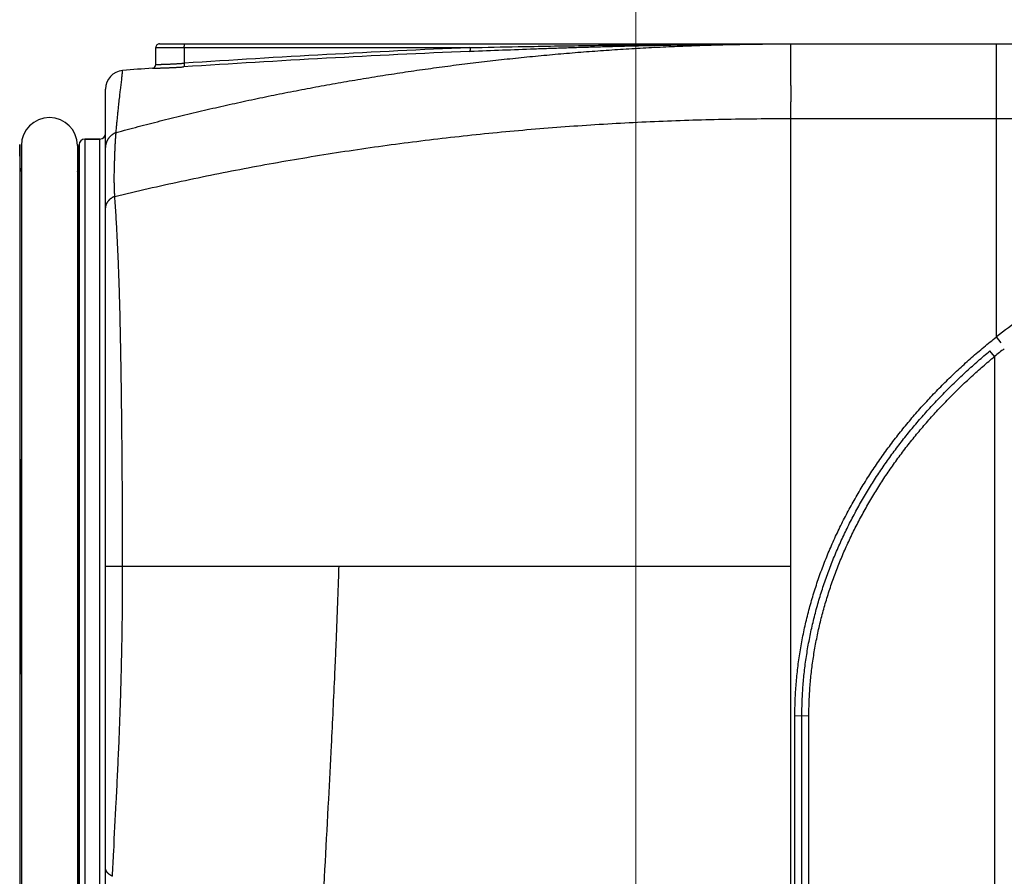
# Model space of a CAD drawing. Header units: millimetres. Extents: x 0 to 840, y 0 to 594.
# Tile 72 of 139: x 377 to 403, y 370 to 392. Entities that reach past the tile are written whole.
import ezdxf

# ---------------------------------------------------------------- set-up
doc = ezdxf.new("R2010")
doc.units = ezdxf.units.MM
doc.header["$LTSCALE"] = 0.36378
doc.layers.add('NoLayerName_001', color=7, linetype='Continuous')
doc.layers.add('NoLayerName_007', color=7, linetype='Continuous')
doc.styles.get("Standard").update_dxf_attribs({"font": 'txt', "bigfont": 'extfont2'})
doc.dimstyles.get("Standard").update_dxf_attribs({"dimtxt": 2.5, "dimasz": 2.5, "dimexe": 1, "dimexo": 1, "dimtad": 1, "dimdec": 3, "dimzin": 0, "dimdsep": 46, "dimtxsty": 'Standard', "dimcen": 2.5, "dimadec": 3, "dimazin": 0, "dimtfac": 0.75, "dimtdec": 3, "dimtmove": 0, "dimatfit": 3, "dimfxl": 1, "dimarcsym": 0})

# ---------------------------------------------------------------- blocks, each defined once
blk = doc.blocks.new('_OPEN30')
at = {"color": 0, "linetype": 'ByBlock', "lineweight": -2}
for p, q in [((-1, 0.267949), (0, 0)), ((0, 0), (-1, -0.267949)), ((0, 0), (-1, 0))]:
    blk.add_line(p, q, dxfattribs=at)
blk = doc.blocks.new('*D70')
at = {"layer": 'Defpoints', "color": 0}
for p in [(393.597, 395.225), (393.597, 338.419), (489.197, 324.684)]:
    blk.add_point(p, dxfattribs=at)
at = {"layer": 'NoLayerName_001', "color": 0, "linetype": 'Continuous', "lineweight": 13}
for p, q in [((393.597, 340.419), (393.597, 397.225)), ((489.197, 326.684), (489.197, 397.225)), ((486.197, 395.225), (396.597, 395.225))]:
    blk.add_line(p, q, dxfattribs=at)
at = {"layer": 'NoLayerName_001', "color": 0, "lineweight": 13, "xscale": 3, "yscale": 3, "zscale": 3, "rotation": 180}
blk.add_blockref('_OPEN30', (393.597, 395.225), dxfattribs=at)
at = {"layer": 'NoLayerName_001', "color": 0, "lineweight": 13, "xscale": 3, "yscale": 3, "zscale": 3}
blk.add_blockref('_OPEN30', (489.197, 395.225), dxfattribs=at)
at = {"layer": 'NoLayerName_001', "color": 0, "lineweight": 13, "insert": (441.397, 400.725), "char_height": 7, "attachment_point": 5}
blk.add_mtext('\\W0.8000;ＬＭ', dxfattribs=at)
blk = doc.blocks.new('*D71')
at = {"layer": 'Defpoints', "color": 0}
for p in [(489.197, 408.291), (489.197, 338.419), (333.097, 336.611)]:
    blk.add_point(p, dxfattribs=at)
at = {"layer": 'NoLayerName_001', "color": 0, "linetype": 'Continuous', "lineweight": 13}
for p, q in [((333.097, 338.611), (333.097, 410.291)), ((489.197, 340.419), (489.197, 410.291)), ((336.097, 408.291), (486.197, 408.291))]:
    blk.add_line(p, q, dxfattribs=at)
at = {"layer": 'NoLayerName_001', "color": 0, "lineweight": 13, "xscale": 3, "yscale": 3, "zscale": 3, "rotation": 180}
blk.add_blockref('_OPEN30', (333.097, 408.291), dxfattribs=at)
at = {"layer": 'NoLayerName_001', "color": 0, "lineweight": 13, "xscale": 3, "yscale": 3, "zscale": 3}
blk.add_blockref('_OPEN30', (489.197, 408.291), dxfattribs=at)
at = {"layer": 'NoLayerName_001', "color": 0, "lineweight": 13, "insert": (411.147, 413.791), "char_height": 7, "attachment_point": 5}
blk.add_mtext('\\W0.8000;ＬＬ', dxfattribs=at)
blk = doc.blocks.new('*D72')
at = {"layer": 'Defpoints', "color": 0}
for p in [(333.097, 420.16), (333.097, 336.611), (529.197, 287.419)]:
    blk.add_point(p, dxfattribs=at)
at = {"layer": 'NoLayerName_001', "color": 0, "linetype": 'Continuous', "lineweight": 13}
for p, q in [((333.097, 338.611), (333.097, 422.16)), ((529.197, 289.419), (529.197, 422.16)), ((526.197, 420.16), (336.097, 420.16))]:
    blk.add_line(p, q, dxfattribs=at)
at = {"layer": 'NoLayerName_001', "color": 0, "lineweight": 13, "xscale": 3, "yscale": 3, "zscale": 3, "rotation": 180}
blk.add_blockref('_OPEN30', (333.097, 420.16), dxfattribs=at)
at = {"layer": 'NoLayerName_001', "color": 0, "lineweight": 13, "xscale": 3, "yscale": 3, "zscale": 3}
blk.add_blockref('_OPEN30', (529.197, 420.16), dxfattribs=at)
at = {"layer": 'NoLayerName_001', "color": 0, "lineweight": 13, "insert": (431.147, 425.66), "char_height": 7, "attachment_point": 5}
blk.add_mtext('\\W0.8000;Ｌ', dxfattribs=at)
blk = doc.blocks.new('*D73')
at = {"layer": 'Defpoints', "color": 0}
for p in [(360.597, 395.225), (360.597, 338.565), (393.597, 338.419)]:
    blk.add_point(p, dxfattribs=at)
at = {"layer": 'NoLayerName_001', "color": 0, "linetype": 'Continuous', "lineweight": 13}
for p, q in [((360.597, 340.565), (360.597, 397.225)), ((393.597, 340.419), (393.597, 397.225)), ((390.597, 395.225), (363.597, 395.225))]:
    blk.add_line(p, q, dxfattribs=at)
at = {"layer": 'NoLayerName_001', "color": 0, "lineweight": 13, "xscale": 3, "yscale": 3, "zscale": 3, "rotation": 180}
blk.add_blockref('_OPEN30', (360.597, 395.225), dxfattribs=at)
at = {"layer": 'NoLayerName_001', "color": 0, "lineweight": 13, "xscale": 3, "yscale": 3, "zscale": 3}
blk.add_blockref('_OPEN30', (393.597, 395.225), dxfattribs=at)
at = {"layer": 'NoLayerName_001', "color": 0, "lineweight": 13, "insert": (377.097, 400.725), "char_height": 7, "attachment_point": 5}
blk.add_mtext('\\W0.8000;33', dxfattribs=at)

msp = doc.modelspace()

# ---------------------------------------------------------------- linework, layer by layer
at = {"layer": 'NoLayerName_001', "color": 7, "linetype": 'Continuous', "lineweight": 25}
for p, q in [((380.7471, 391.2682), (380.7471, 391.719)), ((380.8471, 391.819), (414.2471, 391.819)), ((389.1408, 391.6192), (389.1642, 391.6202)), ((379.3971, 364.7042), (379.3971, 390.6078)), ((377.1175, 388.4901), (377.1009, 389.123)), ((377.1471, 389.094), (377.1471, 366.544)), ((378.6471, 389.094), (378.6471, 366.544)), ((378.6767, 388.4901), (378.6932, 389.123)), ((379.2471, 389.269), (378.8432, 389.269))]:
    msp.add_line(p, q, dxfattribs=at)
at = {"layer": 'NoLayerName_001', "color": 8, "linetype": 'Continuous', "lineweight": 25}
for p, q in [((380.7471, 391.719), (389.1601, 391.719)), ((381.5063, 391.719), (381.5063, 391.3022)), ((389.1364, 391.718), (389.1601, 391.719)), ((397.7471, 390.7263), (397.7471, 391.819)), ((403.2471, 383.97), (403.2471, 391.819)), ((397.7471, 389.819), (397.7471, 390.0026)), ((397.7471, 389.819), (405.6718, 389.819)), ((397.7471, 377.819), (397.7471, 389.819)), ((377.1009, 389.123), (377.1009, 366.5151)), ((378.6932, 389.123), (378.6932, 366.5151)), ((378.8432, 389.269), (378.8432, 366.369)), ((379.2471, 366.369), (379.2471, 389.269)), ((377.1175, 380.6991), (377.1175, 388.4901)), ((378.6767, 388.4901), (378.6767, 380.6991)), ((403.3712, 383.8131), (403.2471, 383.97)), ((403.1971, 383.4453), (403.0732, 383.5951)), ((403.1971, 383.4453), (403.1971, 368.569)), ((377.1197, 379.8183), (377.1471, 379.8184)), ((378.6745, 379.8183), (378.6471, 379.8184)), ((397.7471, 377.819), (379.3971, 377.819)), ((397.7471, 368.819), (397.7471, 377.819)), ((377.1197, 375.8198), (377.1471, 375.8196)), ((378.6745, 375.8198), (378.6471, 375.8196)), ((377.1175, 367.148), (377.1175, 374.9389)), ((378.6767, 374.9389), (378.6767, 367.148)), ((397.8527, 368.819), (397.8527, 373.8175)), ((398.2283, 373.8171), (397.8527, 373.8175)), ((398.0404, 368.569), (398.0404, 373.8171)), ((398.2283, 368.569), (398.2283, 373.8171))]:
    msp.add_line(p, q, dxfattribs=at)
at = {"layer": 'NoLayerName_001', "color": 7, "linetype": 'Continuous', "lineweight": 25}
for centre, radius, start, end in [((380.8471, 391.719), 0.1, 89.99994, 180), ((397.7395, 167.0535), 224.7653, 94.359378, 94.563259), ((380.6471, 391.2682), 0.1, 274.35198, 0.00063), ((379.8971, 390.6078), 0.5, 94.56331, 180), ((377.8971, 389.094), 0.75, 0, 180), ((379.2471, 389.419), 0.15, 270, 0), ((378.8432, 389.119), 0.15, 90, 178.5), ((377.2674, 388.494), 0.15, 181.5, 216.46175), ((378.5267, 388.494), 0.15, 323.53825, 358.5)]:
    msp.add_arc(centre, radius, start, end, dxfattribs=at)
at = {"layer": 'NoLayerName_001', "color": 8, "linetype": 'Continuous', "lineweight": 25}
for centre, radius, start, end in [((404.1756, 45.5588), 346.4857, 92.487707, 93.751337), ((404.1293, 45.8575), 346.0864, 92.482165, 93.75069), ((416.3424, 367.1727), 21.2987, 123.54362, 127.94048), ((415.9649, 367.7729), 20.2148, 128.21871, 129.16875), ((557.3155, 380.7111), 180.198, 180.003789, 180.283861), ((201.1212, 380.7044), 177.5555, 359.714055, 359.998295), ((-27.0667, 377.819), 404.1913, 359.716596, 0.283404), ((782.8608, 377.819), 404.1913, 179.716596, 180.283404), ((554.66, 374.9337), 177.5426, 179.714045, 179.998305), ((198.4656, 374.927), 180.211, 0.003799, 0.28385)]:
    msp.add_arc(centre, radius, start, end, dxfattribs=at)
at = {"layer": 'NoLayerName_001', "color": 7, "linetype": 'Continuous', "lineweight": 25}
for points, knots in [([(379.6821, 389.4447), (379.8783, 389.4971), (380.2702, 389.6033), (380.8602, 389.7546), (381.4515, 389.9012), (382.0441, 390.0422), (382.638, 390.1778), (383.2331, 390.308), (383.8294, 390.4328), (384.4268, 390.5521), (385.0252, 390.666), (385.6246, 390.7744), (386.225, 390.8775), (386.8263, 390.9751), (387.4284, 391.0673), (388.0313, 391.1541), (388.635, 391.2355), (389.2394, 391.3116), (389.8444, 391.3822), (390.45, 391.4475), (391.0562, 391.5075), (391.6629, 391.5621), (392.27, 391.6114), (392.8776, 391.6554), (393.4856, 391.6942), (394.0938, 391.7277), (394.7023, 391.756), (395.3111, 391.779), (395.92, 391.797), (396.5289, 391.8096), (397.138, 391.8177), (397.544, 391.8182), (397.7471, 391.819)], [0, 0, 0, 0, 0.6090538, 1.2181526, 1.8272874, 2.4364491, 3.0456285, 3.6548161, 4.2640024, 4.873178, 5.4823404, 6.0914922, 6.7006358, 7.309773, 7.9189056, 8.5280346, 9.1371609, 9.7462857, 10.3554117, 10.9645414, 11.5736769, 12.1828195, 12.7919701, 13.4011288, 14.0102955, 14.6194667, 15.2286368, 15.8377992, 16.4469467, 17.0560714, 17.6651645, 18.274217, 18.274217, 18.274217, 18.274217]), ([(389.1642, 391.6202), (389.4502, 391.6318), (390.022, 391.6559), (390.737, 391.6825), (391.309, 391.7025), (391.7381, 391.7167), (392.1672, 391.7301), (392.5963, 391.7427), (393.0254, 391.7544), (393.4546, 391.7652), (393.8838, 391.7751), (394.313, 391.7841), (394.7422, 391.7921), (395.1714, 391.7992), (395.6007, 391.8052), (396.03, 391.8102), (396.4592, 391.8141), (396.8885, 391.8169), (397.3178, 391.8187), (397.604, 391.8188), (397.7471, 391.819)], [0, 0, 0, 0, 0.8585439, 1.7170925, 2.1463744, 2.5756639, 3.0049597, 3.4342601, 3.8635634, 4.2928682, 4.7221731, 5.1514771, 5.5807791, 6.0100782, 6.439374, 6.8686658, 7.2979535, 7.7272369, 8.1565161, 8.5857916, 8.5857916, 8.5857916, 8.5857916])]:
    msp.add_open_spline(points, degree=3, knots=knots, dxfattribs=at)
at = {"layer": 'NoLayerName_001', "color": 8, "linetype": 'Continuous', "lineweight": 25}
for points, knots in [([(381.5063, 391.719), (381.5063, 391.7202), (381.5063, 391.7226), (381.5063, 391.7261), (381.5064, 391.7296), (381.5065, 391.7332), (381.5066, 391.7367), (381.5068, 391.7402), (381.507, 391.7438), (381.5072, 391.7473), (381.5075, 391.7508), (381.5078, 391.7544), (381.5082, 391.7579), (381.5086, 391.7615), (381.509, 391.765), (381.5095, 391.7685), (381.51, 391.7721), (381.5106, 391.7756), (381.5112, 391.7791), (381.5118, 391.7825), (381.5125, 391.786), (381.5132, 391.7894), (381.514, 391.7927), (381.5148, 391.7961), (381.5158, 391.7994), (381.5169, 391.8027), (381.5183, 391.8061), (381.5199, 391.8094), (381.5219, 391.8127), (381.5241, 391.8158), (381.5268, 391.8185), (381.5292, 391.8187), (381.5303, 391.819)], [0, 0, 0, 0, 0.0035371, 0.00707194, 0.01060543, 0.01413849, 0.01767211, 0.02120729, 0.02474512, 0.0282867, 0.03183319, 0.03538579, 0.03894577, 0.04251289, 0.04608339, 0.04965302, 0.05321751, 0.05677258, 0.06031398, 0.06383743, 0.06733869, 0.07081353, 0.07426078, 0.07769759, 0.08115044, 0.0846507, 0.08823582, 0.09194977, 0.09583803, 0.0997525, 0.10338046, 0.10677988, 0.10677988, 0.10677988, 0.10677988]), ([(389.1601, 391.719), (389.1601, 391.7179), (389.1602, 391.7156), (389.1603, 391.7121), (389.1604, 391.7086), (389.1604, 391.7051), (389.1604, 391.7016), (389.1604, 391.6981), (389.1604, 391.6946), (389.1603, 391.6912), (389.1601, 391.6877), (389.16, 391.6842), (389.1598, 391.6807), (389.1595, 391.6772), (389.1592, 391.6736), (389.1589, 391.6701), (389.1586, 391.6667), (389.1581, 391.6632), (389.1577, 391.6597), (389.1572, 391.6563), (389.1567, 391.6529), (389.1561, 391.6495), (389.1555, 391.6461), (389.1548, 391.6428), (389.1539, 391.6395), (389.1529, 391.6362), (389.1517, 391.6328), (389.1503, 391.6294), (389.1486, 391.6261), (389.1466, 391.623), (389.1442, 391.6202), (389.1418, 391.6196), (389.1408, 391.6192)], [0, 0, 0, 0, 0.00348741, 0.00697267, 0.01045665, 0.01394027, 0.01742445, 0.02091019, 0.02439849, 0.0278904, 0.03138701, 0.03488945, 0.03839886, 0.04191468, 0.04543322, 0.04895049, 0.05246251, 0.05596533, 0.05945504, 0.06292778, 0.06637973, 0.06980711, 0.07321059, 0.07660802, 0.08002369, 0.08348561, 0.08702612, 0.09068222, 0.09448738, 0.09829094, 0.10184432, 0.10521591, 0.10521591, 0.10521591, 0.10521591]), ([(389.1601, 391.719), (389.5894, 391.7277), (390.3049, 391.7427), (391.3066, 391.7605), (392.1653, 391.7745), (393.024, 391.7867), (393.8827, 391.7972), (394.7414, 391.8057), (395.6002, 391.8123), (396.4589, 391.8168), (397.1746, 391.8188), (397.6039, 391.8189), (397.7471, 391.819)], [0, 0, 0, 0, 1.288144, 2.1469101, 3.0056831, 3.8644608, 4.7232401, 5.5820183, 6.4407936, 7.299565, 8.1583322, 8.5877144, 8.5877144, 8.5877144, 8.5877144]), ([(380.6547, 391.1685), (380.6671, 391.1686), (380.6918, 391.1686), (380.7414, 391.17), (380.7847, 391.1706), (380.8219, 391.1715), (380.8466, 391.1721), (380.8776, 391.173), (380.9147, 391.1741), (380.9519, 391.1754), (380.989, 391.1767), (381.0261, 391.1781), (381.0633, 391.1796), (381.1004, 391.1812), (381.1375, 391.1828), (381.1746, 391.1846), (381.2117, 391.1864), (381.2488, 391.1883), (381.286, 391.1903), (381.3231, 391.1924), (381.3602, 391.1946), (381.3972, 391.1968), (381.4343, 391.1991), (381.4652, 391.201), (381.4838, 391.2022), (381.49, 391.2026)], [0, 0, 0, 0, 0.03716326, 0.07431913, 0.14863947, 0.1672194, 0.18579916, 0.22295853, 0.26011802, 0.2972776, 0.3344372, 0.37159675, 0.40875628, 0.44591586, 0.48307553, 0.52023531, 0.5573952, 0.59455521, 0.63171529, 0.66887541, 0.70603554, 0.74319562, 0.78035557, 0.81751533, 0.83609511, 0.83609511, 0.83609511, 0.83609511]), ([(380.7471, 391.2682), (380.751, 391.2682), (380.7588, 391.2685), (380.7705, 391.2683), (380.7821, 391.2687), (380.7938, 391.2689), (380.8055, 391.269), (380.825, 391.2694), (380.8484, 391.2699), (380.8757, 391.2705), (380.899, 391.2711), (380.9224, 391.2718), (380.9458, 391.2725), (380.9692, 391.2733), (380.9925, 391.2741), (381.0159, 391.2749), (381.0393, 391.2758), (381.0627, 391.2768), (381.086, 391.2777), (381.1094, 391.2788), (381.1327, 391.2798), (381.16, 391.2811), (381.1911, 391.2827), (381.2262, 391.2845), (381.2612, 391.2864), (381.2962, 391.2885), (381.3312, 391.2905), (381.3663, 391.2927), (381.4013, 391.295), (381.4363, 391.2973), (381.4713, 391.2997), (381.4946, 391.3014), (381.5063, 391.3022)], [0, 0, 0, 0, 0.0117034, 0.02337683, 0.03508593, 0.04677895, 0.05846728, 0.07015988, 0.10524267, 0.12862832, 0.15201458, 0.17540146, 0.19878862, 0.22217574, 0.24556264, 0.2689494, 0.29233606, 0.31572269, 0.33910936, 0.36249608, 0.38588284, 0.40926964, 0.44434986, 0.47943005, 0.5145102, 0.54959034, 0.58467049, 0.61975067, 0.65483085, 0.68991103, 0.72499117, 0.76007123, 0.76007123, 0.76007123, 0.76007123]), ([(381.5063, 391.3022), (381.5063, 391.301), (381.5065, 391.2988), (381.5066, 391.2953), (381.5068, 391.2919), (381.5069, 391.2884), (381.507, 391.285), (381.507, 391.2815), (381.507, 391.2781), (381.507, 391.2746), (381.507, 391.2712), (381.5069, 391.2677), (381.5068, 391.2642), (381.5066, 391.2608), (381.5064, 391.2573), (381.5062, 391.2538), (381.5059, 391.2504), (381.5056, 391.2469), (381.5052, 391.2435), (381.5048, 391.2401), (381.5044, 391.2367), (381.5039, 391.2334), (381.5033, 391.23), (381.5027, 391.2267), (381.5019, 391.2234), (381.501, 391.2201), (381.4999, 391.2167), (381.4986, 391.2134), (381.4972, 391.21), (381.4954, 391.2068), (381.4931, 391.204), (381.4909, 391.2032), (381.49, 391.2026)], [0, 0, 0, 0, 0.00344785, 0.00689378, 0.01033861, 0.01378316, 0.01722829, 0.02067489, 0.02412385, 0.02757611, 0.03103264, 0.03449442, 0.03796242, 0.0414357, 0.04491084, 0.04838429, 0.05185259, 0.05531232, 0.05876013, 0.06219274, 0.06560697, 0.06899977, 0.07237425, 0.07574744, 0.07914007, 0.08257545, 0.08607977, 0.08968219, 0.09340206, 0.09709573, 0.10058529, 0.10394234, 0.10394234, 0.10394234, 0.10394234]), ([(379.6821, 389.4447), (379.684, 389.4669), (379.6878, 389.5113), (379.6936, 389.5779), (379.6995, 389.6445), (379.7057, 389.711), (379.712, 389.7776), (379.7184, 389.8441), (379.725, 389.9106), (379.7317, 389.9771), (379.7386, 390.0436), (379.7456, 390.11), (379.7535, 390.1839), (379.7623, 390.2651), (379.7722, 390.3536), (379.7839, 390.4569), (379.8035, 390.6266), (379.8225, 390.7888), (379.8377, 390.9216), (379.8434, 390.9733), (379.8475, 391.0102), (379.8507, 391.0397), (379.8528, 391.0619), (379.8552, 391.0841), (379.8566, 391.0989), (379.8573, 391.1062)], [0, 0, 0, 0, 0.0668319, 0.1336642, 0.2004966, 0.2673291, 0.3341616, 0.400994, 0.4678262, 0.5346583, 0.6014904, 0.6683224, 0.7351544, 0.8242637, 0.9133729, 1.0024821, 1.1361457, 1.4257502, 1.4925823, 1.5371358, 1.5816927, 1.6039701, 1.6262415, 1.6485265, 1.6708005, 1.6708005, 1.6708005, 1.6708005]), ([(397.7471, 390.0026), (397.7463, 390.0079), (397.7447, 390.0186), (397.7431, 390.0346), (397.7419, 390.0506), (397.7412, 390.0667), (397.7408, 390.0829), (397.7407, 390.099), (397.741, 390.1151), (397.7415, 390.1312), (397.7422, 390.1472), (397.7436, 390.174), (397.7452, 390.2008), (397.7466, 390.2276), (397.7474, 390.2436), (397.7481, 390.2597), (397.7487, 390.2758), (397.7492, 390.2919), (397.7496, 390.3079), (397.7498, 390.324), (397.7499, 390.3401), (397.75, 390.3562), (397.7499, 390.3777), (397.7498, 390.4099), (397.7496, 390.442), (397.7495, 390.4688), (397.7495, 390.4849), (397.7496, 390.5064), (397.7498, 390.5386), (397.7501, 390.5708), (397.7502, 390.5976), (397.7503, 390.6137), (397.7502, 390.6298), (397.7501, 390.6459), (397.7498, 390.662), (397.7494, 390.678), (397.7488, 390.6941), (397.7481, 390.7102), (397.7474, 390.7209), (397.7471, 390.7263)], [0, 0, 0, 0, 0.01609017, 0.03218705, 0.04829351, 0.06440841, 0.08052705, 0.09664155, 0.11274392, 0.12883721, 0.1449263, 0.16101412, 0.20928165, 0.22537272, 0.2414638, 0.25755437, 0.27364417, 0.28973328, 0.30582214, 0.32191141, 0.33800144, 0.35409225, 0.37018359, 0.40236597, 0.45063542, 0.46672372, 0.48281127, 0.49889868, 0.53107636, 0.57936033, 0.5954593, 0.61155827, 0.62765601, 0.64375161, 0.65984455, 0.6759348, 0.69202291, 0.70811007, 0.72419824, 0.72419824, 0.72419824, 0.72419824]), ([(379.648, 387.735), (379.9442, 387.8044), (380.5359, 387.9461), (381.4275, 388.142), (382.3212, 388.3281), (383.2175, 388.5027), (384.1159, 388.6663), (385.0163, 388.8187), (385.9186, 388.9601), (386.8226, 389.0905), (387.7282, 389.2099), (388.6351, 389.3185), (389.5432, 389.4161), (390.4523, 389.503), (391.3624, 389.5791), (392.2733, 389.6447), (393.1848, 389.6998), (394.0967, 389.7444), (395.0091, 389.7788), (395.9217, 389.8026), (396.8344, 389.8176), (397.4429, 389.8177), (397.7471, 389.819)], [0, 0, 0, 0, 0.9126247, 1.8254013, 2.7383187, 3.6513628, 4.5645165, 5.4777601, 6.3910713, 7.3044251, 8.2177942, 9.1311489, 10.0444662, 10.9577444, 11.8709824, 12.7841752, 13.6973146, 14.6103888, 15.5233825, 16.4362773, 17.3490516, 18.2616806, 18.2616806, 18.2616806, 18.2616806]), ([(379.6821, 389.4447), (379.6781, 389.443), (379.6699, 389.4395), (379.6578, 389.4338), (379.6458, 389.4279), (379.634, 389.4216), (379.6224, 389.415), (379.6109, 389.4082), (379.5996, 389.401), (379.5885, 389.3935), (379.5776, 389.3857), (379.5669, 389.3777), (379.5564, 389.3693), (379.5462, 389.3607), (379.5362, 389.3517), (379.5265, 389.3425), (379.517, 389.333), (379.5079, 389.3233), (379.499, 389.3133), (379.4904, 389.3031), (379.4821, 389.2926), (379.4769, 389.2854), (379.4743, 389.2818)], [0, 0, 0, 0, 0.01333615, 0.02668305, 0.0400391, 0.05340285, 0.06677304, 0.08014861, 0.09352877, 0.10691295, 0.1203009, 0.13369267, 0.14708825, 0.16048552, 0.17388161, 0.18727392, 0.20066018, 0.21403845, 0.2274072, 0.24076534, 0.25411224, 0.26744782, 0.26744782, 0.26744782, 0.26744782]), ([(379.648, 387.735), (379.6469, 387.754), (379.6445, 387.7919), (379.6417, 387.8489), (379.6393, 387.9059), (379.6373, 387.9629), (379.6357, 388.0199), (379.6345, 388.077), (379.6338, 388.134), (379.6335, 388.1911), (379.6335, 388.2481), (379.6339, 388.3051), (379.6347, 388.3622), (379.6357, 388.4192), (379.637, 388.4762), (379.6385, 388.5333), (379.6407, 388.6093), (379.6437, 388.7043), (379.647, 388.7993), (379.6499, 388.8753), (379.6521, 388.9323), (379.6545, 388.9893), (379.6571, 389.0463), (379.6597, 389.1032), (379.6626, 389.1602), (379.6657, 389.2172), (379.6692, 389.2741), (379.673, 389.331), (379.6772, 389.3879), (379.6805, 389.4258), (379.6821, 389.4447)], [0, 0, 0, 0, 0.0570392, 0.1140821, 0.1711281, 0.2281766, 0.2852267, 0.3422772, 0.3993269, 0.4563744, 0.5134181, 0.5704586, 0.6274978, 0.6845368, 0.7415763, 0.7986163, 0.8556563, 0.9697339, 1.0838068, 1.140843, 1.1978799, 1.2549184, 1.3119594, 1.3690037, 1.4260499, 1.4830955, 1.5401385, 1.5971783, 1.6542154, 1.7112518, 1.7112518, 1.7112518, 1.7112518]), ([(379.4743, 389.2818), (379.4719, 389.2784), (379.467, 389.2715), (379.4602, 389.261), (379.4537, 389.2502), (379.4474, 389.2393), (379.4415, 389.2281), (379.4359, 389.2168), (379.4307, 389.2053), (379.4258, 389.1937), (379.4213, 389.1819), (379.4171, 389.17), (379.4134, 389.1579), (379.41, 389.1458), (379.407, 389.1335), (379.4043, 389.1211), (379.4021, 389.1087), (379.4003, 389.0962), (379.3988, 389.0837), (379.3978, 389.0712), (379.3972, 389.0586), (379.3971, 389.0502), (379.3971, 389.046)], [0, 0, 0, 0, 0.01256362, 0.0251412, 0.03773053, 0.05032953, 0.06293635, 0.07554933, 0.08816713, 0.10078867, 0.11341327, 0.12604062, 0.13867055, 0.15130138, 0.16393086, 0.1765567, 0.18917671, 0.20178877, 0.21439095, 0.22698149, 0.23955894, 0.25212212, 0.25212212, 0.25212212, 0.25212212]), ([(379.648, 387.735), (379.6437, 387.7332), (379.635, 387.7296), (379.6222, 387.7237), (379.6096, 387.7175), (379.5971, 387.711), (379.5847, 387.7042), (379.5726, 387.697), (379.5607, 387.6895), (379.549, 387.6816), (379.5375, 387.6734), (379.5263, 387.6649), (379.5154, 387.6559), (379.5048, 387.6467), (379.4945, 387.637), (379.4845, 387.627), (379.475, 387.6167), (379.4658, 387.606), (379.4571, 387.5949), (379.4488, 387.5834), (379.441, 387.5717), (379.4338, 387.5595), (379.4271, 387.5471), (379.421, 387.5344), (379.4155, 387.5213), (379.4107, 387.508), (379.4066, 387.4945), (379.4032, 387.4807), (379.4005, 387.4669), (379.3985, 387.4529), (379.3973, 387.4388), (379.3972, 387.4294), (379.3971, 387.4247)], [0, 0, 0, 0, 0.01406167, 0.02813452, 0.04221535, 0.05630162, 0.07039156, 0.08448415, 0.09857925, 0.11267758, 0.12678051, 0.14088609, 0.1549902, 0.16909021, 0.18318526, 0.19727637, 0.21136654, 0.22546095, 0.2395654, 0.25367706, 0.26779075, 0.28190383, 0.29601642, 0.3101317, 0.32425619, 0.33839839, 0.35255397, 0.3667107, 0.38085743, 0.39498471, 0.40908533, 0.42315483, 0.42315483, 0.42315483, 0.42315483]), ([(379.8573, 377.819), (379.8571, 377.9844), (379.857, 378.3977), (379.8547, 379.059), (379.8503, 379.8856), (379.8441, 380.7123), (379.8366, 381.5389), (379.8292, 382.2002), (379.8215, 382.7788), (379.814, 383.2747), (379.8053, 383.7706), (379.7969, 384.1838), (379.7893, 384.5144), (379.7831, 384.7623), (379.7763, 385.0102), (379.7689, 385.2581), (379.7609, 385.506), (379.7521, 385.7538), (379.7424, 386.0016), (379.732, 386.2494), (379.7206, 386.4971), (379.7081, 386.7448), (379.6947, 386.9925), (379.6802, 387.24), (379.6647, 387.4876), (379.6535, 387.6525), (379.648, 387.735)], [0, 0, 0, 0, 0.495987, 1.2399682, 1.9839516, 2.9759321, 3.719917, 4.4638995, 4.9598868, 5.4558744, 5.9518626, 6.4478509, 6.6958454, 6.9438405, 7.1918356, 7.4398306, 7.6878256, 7.9358215, 8.1838181, 8.4318146, 8.6798107, 8.9278066, 9.1758033, 9.4238004, 9.6717969, 9.9197918, 9.9197918, 9.9197918, 9.9197918]), ([(400.7798, 381.5503), (400.8258, 381.6058), (400.9172, 381.7173), (401.0577, 381.8817), (401.2004, 382.0444), (401.3454, 382.205), (401.4927, 382.3637), (401.6421, 382.5203), (401.7938, 382.6748), (401.9475, 382.8273), (402.1033, 382.9777), (402.2611, 383.126), (402.4208, 383.2721), (402.5824, 383.4161), (402.7459, 383.558), (402.9111, 383.6976), (403.078, 383.8352), (403.1908, 383.9249), (403.2471, 383.97)], [0, 0, 0, 0, 0.216249, 0.432545, 0.6488944, 0.8652951, 1.0817399, 1.2982206, 1.5147279, 1.7312516, 1.9477802, 2.1643016, 2.3808028, 2.5972696, 2.8136874, 3.0300406, 3.246313, 3.4624876, 3.4624876, 3.4624876, 3.4624876]), ([(400.7638, 381.2373), (400.8067, 381.2911), (400.8921, 381.3992), (401.0234, 381.5586), (401.1567, 381.7165), (401.2922, 381.8725), (401.4299, 382.0267), (401.5697, 382.179), (401.7116, 382.3294), (401.8555, 382.4779), (402.0013, 382.6245), (402.149, 382.7692), (402.2986, 382.9119), (402.45, 383.0526), (402.6032, 383.1914), (402.7582, 383.3281), (402.9146, 383.4629), (403.0205, 383.5509), (403.0732, 383.5951)], [0, 0, 0, 0, 0.2065199, 0.4130834, 0.6196964, 0.8263568, 1.0330581, 1.2397924, 1.446551, 1.6533245, 1.8601023, 2.0668733, 2.2736253, 2.4803457, 2.6870208, 2.8936366, 3.1001781, 3.30663, 3.30663, 3.30663, 3.30663]), ([(400.9194, 381.1245), (400.9617, 381.1775), (401.0459, 381.2838), (401.1755, 381.4408), (401.307, 381.5962), (401.4408, 381.7497), (401.5766, 381.9014), (401.7145, 382.0514), (401.8544, 382.1994), (401.9963, 382.3456), (402.1401, 382.4899), (402.2858, 382.6323), (402.4333, 382.7728), (402.5827, 382.9113), (402.7337, 383.0479), (402.8865, 383.1824), (403.0407, 383.3152), (403.1451, 383.4018), (403.1971, 383.4453)], [0, 0, 0, 0, 0.2034752, 0.4069931, 0.6105593, 0.8141719, 1.0178244, 1.2215093, 1.425218, 1.6289412, 1.8326688, 2.0363897, 2.2400921, 2.4437635, 2.6473907, 2.8509597, 3.0544559, 3.2578643, 3.2578643, 3.2578643, 3.2578643]), ([(397.8527, 373.8175), (397.8534, 373.8896), (397.8537, 374.0337), (397.8605, 374.2498), (397.8711, 374.4657), (397.8864, 374.6813), (397.906, 374.8966), (397.9301, 375.1115), (397.9584, 375.3258), (397.9908, 375.5395), (398.0274, 375.7525), (398.068, 375.9649), (398.1124, 376.1764), (398.1607, 376.3871), (398.2129, 376.5969), (398.2691, 376.8057), (398.3291, 377.0134), (398.393, 377.22), (398.4606, 377.4254), (398.532, 377.6296), (398.607, 377.8324), (398.6857, 378.0339), (398.7678, 378.234), (398.8535, 378.4325), (398.9426, 378.6296), (399.035, 378.8251), (399.1306, 379.019), (399.2295, 379.2114), (399.3315, 379.4021), (399.4365, 379.5911), (399.5445, 379.7784), (399.6555, 379.964), (399.7694, 380.1479), (399.8861, 380.3299), (400.0056, 380.51), (400.128, 380.6883), (400.253, 380.8647), (400.3807, 381.0391), (400.5111, 381.2115), (400.6438, 381.3822), (400.7347, 381.4941), (400.7798, 381.5503)], [0, 0, 0, 0, 0.2161392, 0.4323051, 0.6484781, 0.8646452, 1.0808064, 1.2969667, 1.5131264, 1.7292838, 1.9454409, 2.1615964, 2.3777453, 2.5938913, 2.8100459, 3.0262226, 3.2424308, 3.4586687, 3.6749311, 3.8912105, 4.1074976, 4.323781, 4.5400478, 4.7562941, 4.9725291, 5.1887604, 5.4049929, 5.621229, 5.8374687, 6.0537097, 6.2699496, 6.4861872, 6.7024203, 6.9186459, 7.1348601, 7.3510583, 7.5672361, 7.7834008, 7.9995676, 8.2157504, 8.431961, 8.431961, 8.431961, 8.431961]), ([(398.0404, 373.8171), (398.0411, 373.8859), (398.0414, 374.0235), (398.0477, 374.2299), (398.0575, 374.4361), (398.0716, 374.6421), (398.0898, 374.8477), (398.112, 375.053), (398.1382, 375.2578), (398.1682, 375.462), (398.202, 375.6657), (398.2395, 375.8687), (398.2807, 376.071), (398.3255, 376.2725), (398.3739, 376.4732), (398.426, 376.673), (398.4817, 376.8718), (398.541, 377.0697), (398.6038, 377.2664), (398.67, 377.4621), (398.7397, 377.6565), (398.8127, 377.8497), (398.8891, 378.0417), (398.9687, 378.2322), (399.0515, 378.4214), (399.1374, 378.6092), (399.2264, 378.7956), (399.3183, 378.9805), (399.4132, 379.1639), (399.511, 379.3458), (399.6116, 379.5262), (399.715, 379.705), (399.8211, 379.8821), (399.9299, 380.0576), (400.0413, 380.2315), (400.1554, 380.4036), (400.2721, 380.5739), (400.3912, 380.7425), (400.5129, 380.9093), (400.6368, 381.0745), (400.7217, 381.1829), (400.7638, 381.2373)], [0, 0, 0, 0, 0.2064196, 0.4128631, 0.6193121, 0.8257548, 1.0321926, 1.2386308, 1.4450697, 1.6515068, 1.8579424, 2.064375, 2.2708014, 2.4772264, 2.6836606, 2.8901155, 3.0965986, 3.3031079, 3.5096385, 3.716184, 3.9227359, 4.1292844, 4.3358183, 4.5423344, 4.7488408, 4.9553441, 5.1618487, 5.3683567, 5.574868, 5.7813804, 5.9878918, 6.194401, 6.4009061, 6.6074044, 6.8138922, 7.0203653, 7.2268197, 7.4332621, 7.6397064, 7.8461653, 8.0526499, 8.0526499, 8.0526499, 8.0526499]), ([(398.2283, 373.8171), (398.229, 373.8849), (398.2293, 374.0205), (398.2355, 374.2238), (398.2453, 374.427), (398.2592, 374.6299), (398.2773, 374.8325), (398.2993, 375.0347), (398.3252, 375.2365), (398.3549, 375.4377), (398.3884, 375.6384), (398.4255, 375.8383), (398.4662, 376.0376), (398.5105, 376.2361), (398.5584, 376.4338), (398.61, 376.6306), (398.6651, 376.8264), (398.7237, 377.0213), (398.7858, 377.2151), (398.8513, 377.4078), (398.9202, 377.5993), (398.9924, 377.7895), (399.0679, 377.9785), (399.1466, 378.1662), (399.2284, 378.3525), (399.3133, 378.5374), (399.4013, 378.7209), (399.4921, 378.9029), (399.5859, 379.0835), (399.6825, 379.2626), (399.7818, 379.4401), (399.8839, 379.6161), (399.9887, 379.7906), (400.0962, 379.9633), (400.2062, 380.1345), (400.3188, 380.3039), (400.434, 380.4716), (400.5516, 380.6375), (400.6717, 380.8017), (400.794, 380.9643), (400.8777, 381.0709), (400.9194, 381.1245)], [0, 0, 0, 0, 0.203377, 0.4067777, 0.6101837, 0.8135834, 1.0169782, 1.2203738, 1.42377, 1.6271644, 1.830557, 2.0339467, 2.2373304, 2.4407127, 2.6441041, 2.8475158, 3.0509552, 3.2544207, 3.4579074, 3.6614088, 3.8649167, 4.0684213, 4.2719113, 4.4753835, 4.6788459, 4.8823052, 5.0857658, 5.2892296, 5.4926967, 5.6961648, 5.8996319, 6.1030969, 6.3065578, 6.5100119, 6.7134558, 6.9168853, 7.1202962, 7.3236954, 7.5270965, 7.7305119, 7.9339525, 7.9339525, 7.9339525, 7.9339525]), ([(377.1175, 380.6991), (377.1176, 380.6985), (377.1177, 380.6973), (377.1184, 380.6955), (377.1193, 380.6938), (377.1204, 380.6922), (377.1216, 380.6907), (377.123, 380.6893), (377.1245, 380.688), (377.126, 380.6867), (377.1276, 380.6855), (377.1292, 380.6844), (377.1308, 380.6834), (377.1324, 380.6824), (377.1341, 380.6815), (377.1357, 380.6807), (377.1374, 380.6799), (377.1392, 380.6791), (377.1409, 380.6784), (377.1426, 380.6777), (377.1444, 380.677), (377.1456, 380.6766), (377.1461, 380.6764)], [0, 0, 0, 0, 0.001869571, 0.003736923, 0.005629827, 0.007560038, 0.00952632, 0.011517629, 0.013515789, 0.015497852, 0.017451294, 0.019380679, 0.021291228, 0.023187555, 0.025073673, 0.026953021, 0.028828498, 0.03070251, 0.032577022, 0.034453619, 0.036333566, 0.038217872, 0.038217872, 0.038217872, 0.038217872]), ([(378.6767, 380.6991), (378.6766, 380.6985), (378.6764, 380.6973), (378.6757, 380.6955), (378.6749, 380.6938), (378.6738, 380.6922), (378.6725, 380.6907), (378.6711, 380.6893), (378.6696, 380.688), (378.6681, 380.6867), (378.6666, 380.6855), (378.665, 380.6844), (378.6634, 380.6834), (378.6617, 380.6824), (378.6601, 380.6815), (378.6584, 380.6807), (378.6567, 380.6799), (378.655, 380.6791), (378.6532, 380.6784), (378.6515, 380.6777), (378.6497, 380.677), (378.6486, 380.6766), (378.648, 380.6764)], [0, 0, 0, 0, 0.001869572, 0.003736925, 0.00562983, 0.007560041, 0.009526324, 0.011517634, 0.013515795, 0.015497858, 0.017451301, 0.019380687, 0.021291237, 0.023187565, 0.025073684, 0.026953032, 0.02882851, 0.030702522, 0.032577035, 0.034453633, 0.03633358, 0.038217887, 0.038217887, 0.038217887, 0.038217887]), ([(379.5834, 369.5233), (379.5946, 369.7444), (379.6279, 370.4076), (379.6753, 371.2918), (379.7135, 372.0657), (379.7341, 372.5079), (379.7489, 372.8396), (379.7629, 373.1714), (379.7759, 373.5032), (379.788, 373.835), (379.7991, 374.1669), (379.8093, 374.4988), (379.8184, 374.8308), (379.8266, 375.1627), (379.8339, 375.4947), (379.8401, 375.8267), (379.8454, 376.1588), (379.8497, 376.4908), (379.8531, 376.8229), (379.8555, 377.1549), (379.857, 377.487), (379.8571, 377.7084), (379.8573, 377.819)], [0, 0, 0, 0, 0.6640939, 1.9922846, 2.6563806, 2.9884286, 3.3204775, 3.6525284, 3.9845835, 4.3166444, 4.6487103, 4.9807802, 5.3128531, 5.6449279, 5.9770036, 6.3090791, 6.6411533, 6.9732251, 7.3052935, 7.6373572, 7.9694151, 8.3014662, 8.3014662, 8.3014662, 8.3014662]), ([(385.6405, 377.819), (385.6354, 377.6592), (385.6254, 377.3395), (385.6085, 376.8601), (385.5905, 376.3807), (385.5713, 375.9013), (385.5512, 375.422), (385.523, 374.7829), (385.4858, 373.9842), (385.4305, 372.8661), (385.3314, 370.9497), (385.2436, 369.3529), (385.1834, 368.2351)], [0, 0, 0, 0, 0.4797463, 0.9594924, 1.4392404, 1.9189914, 2.3987459, 2.8785038, 3.8380269, 4.7975503, 6.2368099, 9.5950289, 9.5950289, 9.5950289, 9.5950289]), ([(377.1175, 374.9389), (377.1176, 374.9396), (377.1177, 374.9408), (377.1184, 374.9426), (377.1193, 374.9443), (377.1204, 374.9458), (377.1216, 374.9474), (377.123, 374.9488), (377.1245, 374.9501), (377.126, 374.9514), (377.1276, 374.9526), (377.1292, 374.9537), (377.1308, 374.9547), (377.1324, 374.9556), (377.1341, 374.9565), (377.1357, 374.9574), (377.1374, 374.9582), (377.1392, 374.959), (377.1409, 374.9597), (377.1426, 374.9604), (377.1444, 374.9611), (377.1456, 374.9615), (377.1461, 374.9617)], [0, 0, 0, 0, 0.001869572, 0.003736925, 0.00562983, 0.007560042, 0.009526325, 0.011517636, 0.013515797, 0.015497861, 0.017451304, 0.01938069, 0.021291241, 0.023187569, 0.025073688, 0.026953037, 0.028828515, 0.030702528, 0.032577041, 0.034453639, 0.036333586, 0.038217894, 0.038217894, 0.038217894, 0.038217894]), ([(378.6767, 374.9389), (378.6766, 374.9396), (378.6764, 374.9408), (378.6757, 374.9426), (378.6749, 374.9443), (378.6738, 374.9458), (378.6725, 374.9474), (378.6711, 374.9488), (378.6696, 374.9501), (378.6681, 374.9514), (378.6666, 374.9526), (378.665, 374.9537), (378.6634, 374.9547), (378.6617, 374.9556), (378.6601, 374.9565), (378.6584, 374.9574), (378.6567, 374.9582), (378.655, 374.959), (378.6532, 374.9597), (378.6515, 374.9604), (378.6497, 374.9611), (378.6486, 374.9615), (378.648, 374.9617)], [0, 0, 0, 0, 0.001869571, 0.003736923, 0.005629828, 0.007560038, 0.00952632, 0.01151763, 0.01351579, 0.015497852, 0.017451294, 0.019380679, 0.021291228, 0.023187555, 0.025073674, 0.026953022, 0.028828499, 0.030702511, 0.032577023, 0.03445362, 0.036333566, 0.038217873, 0.038217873, 0.038217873, 0.038217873]), ([(379.5834, 369.5233), (379.5803, 369.5248), (379.574, 369.5278), (379.5648, 369.5326), (379.5556, 369.5376), (379.5465, 369.5428), (379.5376, 369.5481), (379.5288, 369.5537), (379.5201, 369.5595), (379.5115, 369.5655), (379.5031, 369.5717), (379.4949, 369.5782), (379.4869, 369.5848), (379.479, 369.5917), (379.4714, 369.5988), (379.464, 369.6062), (379.4569, 369.6138), (379.45, 369.6217), (379.4434, 369.6298), (379.4371, 369.6382), (379.4312, 369.6468), (379.4257, 369.6557), (379.4205, 369.6648), (379.4158, 369.6741), (379.4116, 369.6837), (379.4078, 369.6935), (379.4046, 369.7035), (379.4019, 369.7136), (379.3998, 369.7239), (379.3982, 369.7343), (379.3972, 369.7447), (379.3972, 369.7516), (379.3971, 369.7551)], [0, 0, 0, 0, 0.01042025, 0.02084665, 0.03127719, 0.04171041, 0.05214532, 0.0625815, 0.07301912, 0.08345893, 0.09390231, 0.10434932, 0.11479674, 0.12524207, 0.13568418, 0.14612339, 0.15656157, 0.16700228, 0.17745065, 0.18790723, 0.19836635, 0.20882429, 0.21928018, 0.22973618, 0.24019785, 0.25067397, 0.26116524, 0.27166042, 0.28214895, 0.29262223, 0.30307411, 0.31350147, 0.31350147, 0.31350147, 0.31350147])]:
    msp.add_open_spline(points, degree=3, knots=knots, dxfattribs=at)
at = {"layer": 'NoLayerName_007', "color": 7, "linetype": 'Continuous', "lineweight": 25}
for p, q in [((397.7471, 391.819), (403.2471, 391.819)), ((378.6767, 388.4901), (378.6932, 389.123)), ((378.8432, 389.269), (379.2471, 389.269))]:
    msp.add_line(p, q, dxfattribs=at)

# ---------------------------------------------------------------- dimensions: what is measured, and where the dimension line sits
at = {"layer": 'NoLayerName_001', "color": 3, "linetype": 'Continuous', "lineweight": 13}
for base, p1, p2, text, picture, middle in [((333.0971, 420.1604), (529.1971, 287.419), (333.0971, 336.611), '\\W0.8000;Ｌ', '*D72', (431.1471, 420.1604)), ((360.5971, 395.2247), (393.5971, 338.419), (360.5971, 338.565), '\\W0.8000;<>', '*D73', (377.0971, 395.2247)), ((393.5971, 395.2247), (489.1971, 324.6843), (393.5971, 338.419), '\\W0.8000;ＬＭ', '*D70', (441.3971, 395.2247))]:
    dim = msp.add_linear_dim(base=base, p1=p1, p2=p2, angle=180, text=text, dimstyle='Standard', override={"dimtxt": 7, "dimasz": 3, "dimexe": 2, "dimexo": 2, "dimgap": 2, "dimzin": 8, "dimblk": 'OPEN30', "dimclrd": 0, "dimclre": 0, "dimclrt": 0, "dimtp": 0, "dimtm": 0, "dimlwd": 13, "dimlwe": 13}, dxfattribs=at)
    dim.commit()
    dim.dimension.update_dxf_attribs({"geometry": picture, "text_midpoint": middle, "dimtype": 160})
dim = msp.add_linear_dim(base=(489.1971, 408.2908), p1=(333.0971, 336.611), p2=(489.1971, 338.419), text='\\W0.8000;ＬＬ', dimstyle='Standard', override={"dimtxt": 7, "dimasz": 3, "dimexe": 2, "dimexo": 2, "dimgap": 2, "dimzin": 8, "dimblk": 'OPEN30', "dimclrd": 0, "dimclre": 0, "dimclrt": 0, "dimtp": 0, "dimtm": 0, "dimlwd": 13, "dimlwe": 13}, dxfattribs=at)
dim.commit()
dim.dimension.update_dxf_attribs({"geometry": '*D71', "text_midpoint": (411.1471, 408.2908), "dimtype": 160})

doc.saveas('drawing.dxf')
